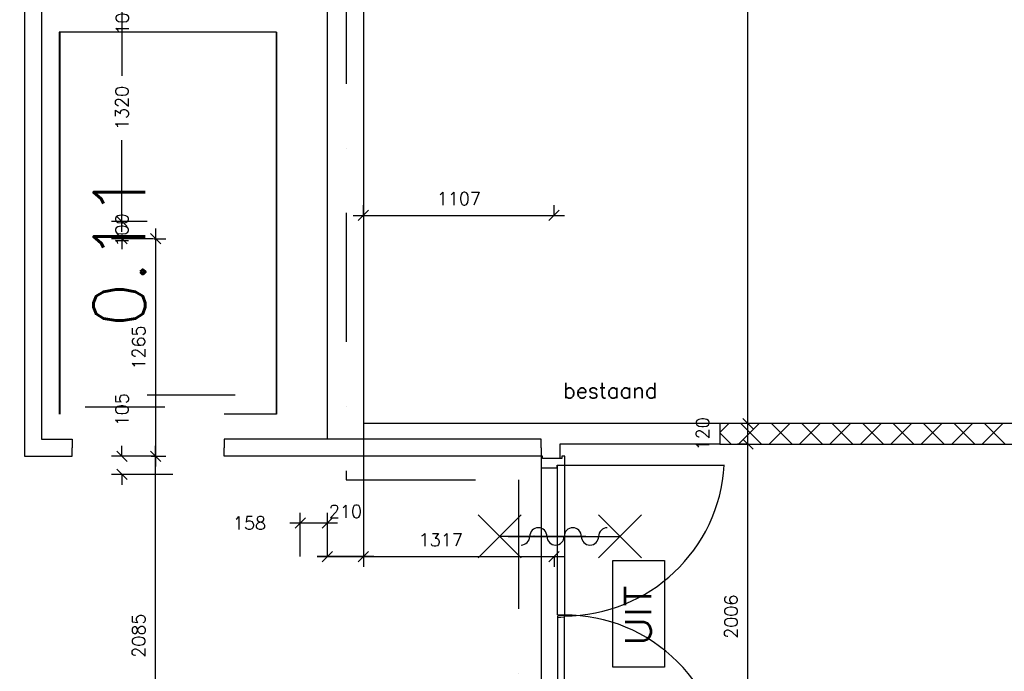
# Model space of a CAD drawing. Extents: x -29284 to 2055880, y -64816 to 121103.
# Tile 57 of 123: x 46280 to 51999, y 38482 to 42270. Entities that reach past the tile are written whole.
import ezdxf
from ezdxf.enums import TextEntityAlignment as Align

# ---------------------------------------------------------------- set-up
doc = ezdxf.new("R2010")
doc.units = 0
doc.header["$LTSCALE"] = 50
doc.header["$MEASUREMENT"] = 0
doc.header["$PDMODE"] = 3
doc.header["$PDSIZE"] = 0.1
doc.linetypes.add('DASHDOT', pattern=[1, 0.5, -0.25, 0, -0.25])
doc.layers.get('0').update_dxf_attribs({"linetype": 'CONTINUOUS'})
doc.layers.get('DEFPOINTS').update_dxf_attribs({"linetype": 'CONTINUOUS'})
for name, color, linetype in [('_BESTAAND_ONGEIJZIGD', 8, 'CONTINUOUS'), ('_BRANDCOMPART', 6, 'DASHDOT'), ('A--L21--', 3, 'CONTINUOUS'), ('A--L32--', 7, 'CONTINUOUS'), ('A--L32--_F-23-', 2, 'CONTINUOUS'), ('A--L32--_F123-', 1, 'CONTINUOUS'), ('A--L63--', 7, 'CONTINUOUS'), ('A--L65--', 7, 'CONTINUOUS'), ('A--L65--_F-23-', 7, 'CONTINUOUS'), ('A--L65--_F123-', 7, 'CONTINUOUS'), ('A--M$1A-_F123-', 1, 'CONTINUOUS'), ('A--T$1A-_F123-_RN', 4, 'CONTINUOUS'), ('A--T63--_F123-', 1, 'CONTINUOUS'), ('L1', 1, 'CONTINUOUS'), ('TEKST_KOZIJNMERK', 2, 'CONTINUOUS'), ('X--LR---_CP', 7, 'CONTINUOUS')]:
    doc.layers.add(name, color=color, linetype=linetype)
doc.styles.add('ALFA-0_25', font='ROMANS')
doc.styles.add('HIEMSTRA', font='romans.shx')
doc.dimstyles.new('STANDARD$0', dxfattribs={"dimscale": 30, "dimtxt": 2.5, "dimasz": 2, "dimexe": 2, "dimexo": 0, "dimgap": 2, "dimtad": 1, "dimdec": 0, "dimzin": 0, "dimdsep": 46, "dimtxsty": 'ALFA-0_25', "dimblk1": 'OBLIQUE', "dimblk2": 'OBLIQUE', "dimsah": 1, "dimcen": -3, "dimdle": 2, "dimclrd": 1, "dimclre": 1, "dimclrt": 2, "dimadec": 0, "dimazin": 0, "dimtfac": 0.666667, "dimtofl": 0, "dimtmove": 2, "dimatfit": 3, "dimldrblk": 'OBLIQUE', "dimfxl": 1, "dimtvp": 0.833333, "dimtolj": 1, "dimtzin": 0, "dimarcsym": 0})

# ---------------------------------------------------------------- blocks, each defined once
blk = doc.blocks.new('*U1514')
at = {"layer": 'A--L21--', "color": 8, "linetype": 'Continuous'}
for points in [[(50, 50), (50, 50), (227.8, 50), (227.8, 0)], [(-50, -50), (-50, -50), (227.8, -50), (227.8, 0)], [(-50, -50), (-50, -50), (227.8, -50), (227.8, 0)], [(-50, -50), (-50, -50), (227.8, -50), (227.8, 0)]]:
    blk.add_lwpolyline(points, dxfattribs=at)
blk = doc.blocks.new('*U1513')
at = {"layer": 'A--L21--', "color": 8, "linetype": 'Continuous'}
for points in [[(0, 50), (0, 50), (-704.7, 50), (-704.7, 0)], [(0, -50), (0, -50), (-704.7, -50), (-704.7, 0)], [(0, -50), (0, -50), (-704.7, -50), (-704.7, 0)], [(0, -50), (0, -50), (-704.7, -50), (-704.7, 0)]]:
    blk.add_lwpolyline(points, dxfattribs=at)
blk = doc.blocks.new('*U1501')
at = {"layer": 'A--L21--', "color": 8, "linetype": 'Continuous'}
for points in [[(-50, -50), (-50, -50), (-50, -2735), (-50, -2735)], [(50, -50), (50, -50), (50, -2635), (50, -2635)], [(50, -50), (50, -50), (50, -2635), (50, -2635)], [(50, -50), (50, -50), (50, -2635), (50, -2635)]]:
    blk.add_lwpolyline(points, dxfattribs=at)
blk = doc.blocks.new('*U1499')
at = {"layer": 'A--L21--', "color": 8, "linetype": 'Continuous'}
for points in [[(0, 0), (0, 50), (-1136.3, 50), (-1136.3, 50)], [(0, 0), (0, -50), (-1136.3, -50), (-1136.3, -50)], [(0, 0), (0, -50), (-1136.3, -50), (-1136.3, -50)], [(0, 0), (0, -50), (-1136.3, -50), (-1136.3, -50)]]:
    blk.add_lwpolyline(points, dxfattribs=at)
blk = doc.blocks.new('Q0340081')
at = {"layer": 'A--L32--_F123-', "color": 2, "linetype": 'Continuous'}
blk.add_lwpolyline([(0, 0), (0, -40), (926.12, -40), (923.12, 0), (0, 0)], close=True, dxfattribs=at)
at = {"layer": 'A--L32--_F123-', "color": 1, "linetype": 'Continuous'}
blk.add_lwpolyline([(0, -40), (0, -970, 0.4142136), (930, -40)], format="xyb", dxfattribs=at)
blk = doc.blocks.new('Q060089-')
at = {"layer": 'A--L63--', "linetype": 'Continuous'}
blk.add_lwpolyline([(0, 0), (0, 300), (620, 300), (620, 0)], close=True, dxfattribs=at)
at = {"layer": 'X--LR---_CP'}
blk.add_point((620, 0), dxfattribs=at)
blk.add_point((620, 0), dxfattribs=at)
blk.add_point((620, 0), dxfattribs=at)
at = {"layer": 'A--T63--_F123-', "style": 'ALFA-0_25', "width": 1.088889}
blk.add_text('UIT', height=150, dxfattribs=at).set_placement((123.7, 78.8), (473.7, 78.8), align=Align.FIT)
blk = doc.blocks.new('S060204-')
at = {"layer": 'A--L65--_F-23-', "color": 255}
blk.add_circle((0, 0), 0.0123, dxfattribs=at)
at = {"layer": 'A--L65--_F123-', "color": 1, "linetype": 'Continuous'}
for points in [[(-1.25, 6.25), (1.25, 3.75)], [(1.25, 6.25), (-1.25, 3.75)], [(0, 0), (0, 5)]]:
    blk.add_lwpolyline(points, dxfattribs=at)
blk = doc.blocks.new('S060205A')
at = {"layer": 'A--L65--_F-23-', "color": 255}
blk.add_circle((0, -0.0123), 0.0123, dxfattribs=at)
at = {"layer": 'A--L65--_F123-', "color": 1, "linetype": 'Continuous'}
for points in [[(-0.5, 5.7377, 0.41), (0, 5.2377)], [(0, 4.2377, 1), (0, 5.2377)], [(0, 4.2377, 1), (0, 3.2377)], [(0, 2.2377, 1), (0, 3.2377)], [(0, 2.2377, 1), (0, 1.2377)], [(0.5, 0.7377, 0.41), (0, 1.2377)]]:
    blk.add_lwpolyline(points, format="xyb", dxfattribs=at)
blk.add_lwpolyline([(0, -0.0123), (0, 6.2377)], dxfattribs=at)
at = {"layer": 'A--L65--', "xscale": -1}
blk.add_blockref('S060204-', (0, 1.4877), dxfattribs=at)
blk.add_blockref('S060204-', (0, 1.4877), dxfattribs=at)
at = {"layer": 'A--L65--', "rotation": 180}
blk.add_blockref('S060204-', (0, 4.4877), dxfattribs=at)
blk.add_blockref('S060204-', (0, 4.4877), dxfattribs=at)
blk = doc.blocks.new('_OBLIQUE')
at = {"color": 0, "linetype": 'ByBlock'}
blk.add_line((-0.5, -0.5), (0.5, 0.5), dxfattribs=at)
blk = doc.blocks.new('*D114')
at = {"layer": 'A--M$1A-_F123-', "color": 1, "lineweight": -2, "transparency": 16777216}
for p, q in [((48277, 39831.9), (48277, 39088.8)), ((48067, 39148.8), (48067, 39208.8)), ((48337, 39148.8), (48007, 39148.8))]:
    blk.add_line(p, q, dxfattribs=at)
at = {"layer": 'DEFPOINTS', "color": 0, "transparency": 16777216}
for p in [(48277, 39831.9), (48067, 39148.8), (48067, 39148.8)]:
    blk.add_point(p, dxfattribs=at)
at = {"layer": 'A--M$1A-_F123-', "color": 1, "lineweight": -2, "transparency": 16777216, "xscale": 60, "yscale": 60, "zscale": 60, "rotation": 180}
blk.add_blockref('_OBLIQUE', (48067, 39148.8), dxfattribs=at)
at = {"layer": 'A--M$1A-_F123-', "color": 1, "lineweight": -2, "transparency": 16777216, "xscale": 60, "yscale": 60, "zscale": 60}
blk.add_blockref('_OBLIQUE', (48277, 39148.8), dxfattribs=at)
at = {"layer": 'A--M$1A-_F123-', "color": 2, "transparency": 16777216, "insert": (48172, 39411.3), "char_height": 75, "attachment_point": 5, "style": 'ALFA-0_25'}
blk.add_mtext('\\A1;210', dxfattribs=at)
blk = doc.blocks.new('*D120')
at = {"layer": 'A--M$1A-_F123-', "color": 1, "lineweight": -2, "transparency": 16777216}
for p, q in [((46874.1, 41096.9), (46874.1, 41156.9)), ((47021.3, 41096.9), (46814.1, 41096.9)), ((47057.6, 40996.9), (46814.1, 40996.9)), ((46874.1, 40996.9), (46874.1, 40936.9))]:
    blk.add_line(p, q, dxfattribs=at)
at = {"layer": 'DEFPOINTS', "color": 0, "transparency": 16777216}
for p in [(46874.1, 41096.9), (47021.3, 41096.9), (47057.6, 40996.9)]:
    blk.add_point(p, dxfattribs=at)
at = {"layer": 'A--M$1A-_F123-', "color": 1, "lineweight": -2, "transparency": 16777216, "xscale": 60, "yscale": 60, "zscale": 60}
for p, rotation in [((46874.1, 41096.9), 270), ((46874.1, 40996.9), 90)]:
    blk.add_blockref('_OBLIQUE', p, dxfattribs=dict(at, rotation=rotation))
at = {"layer": 'A--M$1A-_F123-', "color": 2, "transparency": 16777216, "insert": (46874.1, 41046.9), "char_height": 75, "attachment_point": 5, "rotation": 90, "style": 'ALFA-0_25'}
blk.add_mtext('\\A1;100', dxfattribs=at)
blk = doc.blocks.new('*D121')
at = {"layer": 'A--M$1A-_F123-', "color": 1, "lineweight": -2, "transparency": 16777216}
for p, q in [((46874.1, 42476.9), (46874.1, 41943.6)), ((46862, 42416.9), (46934.1, 42416.9)), ((46874.1, 41036.9), (46874.1, 41570.1)), ((47003.2, 41096.9), (46814.1, 41096.9))]:
    blk.add_line(p, q, dxfattribs=at)
at = {"layer": 'DEFPOINTS', "color": 0, "transparency": 16777216}
for p in [(46862, 42416.9), (46874.1, 42416.9), (47003.2, 41096.9)]:
    blk.add_point(p, dxfattribs=at)
at = {"layer": 'A--M$1A-_F123-', "color": 1, "lineweight": -2, "transparency": 16777216, "xscale": 60, "yscale": 60, "zscale": 60}
for p, rotation in [((46874.1, 42416.9), 90), ((46874.1, 41096.9), 270)]:
    blk.add_blockref('_OBLIQUE', p, dxfattribs=dict(at, rotation=rotation))
at = {"layer": 'A--M$1A-_F123-', "color": 2, "transparency": 16777216, "insert": (46874.1, 41756.9), "char_height": 75, "attachment_point": 5, "rotation": 90, "style": 'ALFA-0_25'}
blk.add_mtext('\\A1;1320', dxfattribs=at)
blk = doc.blocks.new('*D125')
at = {"layer": 'A--M$1A-_F123-', "color": 1, "lineweight": -2, "transparency": 16777216}
for p, q in [((46874.1, 39731.9), (46874.1, 39791.9)), ((47059.8, 39731.9), (46814.1, 39731.9)), ((47168.8, 39626.9), (46814.1, 39626.9)), ((46874.1, 39626.9), (46874.1, 39566.9))]:
    blk.add_line(p, q, dxfattribs=at)
at = {"layer": 'DEFPOINTS', "color": 0, "transparency": 16777216}
for p in [(46874.1, 39731.9), (47059.8, 39731.9), (47168.8, 39626.9)]:
    blk.add_point(p, dxfattribs=at)
at = {"layer": 'A--M$1A-_F123-', "color": 1, "lineweight": -2, "transparency": 16777216, "xscale": 60, "yscale": 60, "zscale": 60}
for p, rotation in [((46874.1, 39731.9), 270), ((46874.1, 39626.9), 90)]:
    blk.add_blockref('_OBLIQUE', p, dxfattribs=dict(at, rotation=rotation))
at = {"layer": 'A--M$1A-_F123-', "color": 2, "transparency": 16777216, "insert": (46874.1, 40002.9), "char_height": 75, "attachment_point": 5, "rotation": 90, "style": 'ALFA-0_25'}
blk.add_mtext('\\A1;105', dxfattribs=at)
blk = doc.blocks.new('*D126')
at = {"layer": 'A--M$1A-_F123-', "color": 1, "lineweight": -2, "transparency": 16777216}
for p, q in [((48067, 39148.8), (48067, 39208.8)), ((48007, 39148.8), (49444.5, 39148.8)), ((49384.5, 39149.4), (49384.5, 39088.8))]:
    blk.add_line(p, q, dxfattribs=at)
at = {"layer": 'DEFPOINTS', "color": 0, "transparency": 16777216}
for p in [(48067, 39148.8), (49384.5, 39149.4), (49384.5, 39148.8)]:
    blk.add_point(p, dxfattribs=at)
at = {"layer": 'A--M$1A-_F123-', "color": 1, "lineweight": -2, "transparency": 16777216, "xscale": 60, "yscale": 60, "zscale": 60, "rotation": 180}
blk.add_blockref('_OBLIQUE', (48067, 39148.8), dxfattribs=at)
at = {"layer": 'A--M$1A-_F123-', "color": 1, "lineweight": -2, "transparency": 16777216, "xscale": 60, "yscale": 60, "zscale": 60}
blk.add_blockref('_OBLIQUE', (49384.5, 39148.8), dxfattribs=at)
at = {"layer": 'A--M$1A-_F123-', "color": 2, "transparency": 16777216, "insert": (48725.8, 39246.3), "char_height": 75, "attachment_point": 5, "style": 'ALFA-0_25'}
blk.add_mtext('\\A1;1317', dxfattribs=at)
blk = doc.blocks.new('*D127')
at = {"layer": 'A--M$1A-_F123-', "color": 1, "lineweight": -2, "transparency": 16777216}
for p, q in [((47909.5, 39149.9), (47909.5, 39403.8)), ((48067, 39148.8), (48067, 39403.8)), ((48127, 39343.8), (47849.5, 39343.8))]:
    blk.add_line(p, q, dxfattribs=at)
at = {"layer": 'DEFPOINTS', "color": 0, "transparency": 16777216}
for p in [(47909.5, 39343.8), (47909.5, 39149.9), (48067, 39148.8)]:
    blk.add_point(p, dxfattribs=at)
at = {"layer": 'A--M$1A-_F123-', "color": 1, "lineweight": -2, "transparency": 16777216, "xscale": 60, "yscale": 60, "zscale": 60, "rotation": 180}
blk.add_blockref('_OBLIQUE', (47909.5, 39343.8), dxfattribs=at)
at = {"layer": 'A--M$1A-_F123-', "color": 1, "lineweight": -2, "transparency": 16777216, "xscale": 60, "yscale": 60, "zscale": 60}
blk.add_blockref('_OBLIQUE', (48067, 39343.8), dxfattribs=at)
at = {"layer": 'A--M$1A-_F123-', "color": 2, "transparency": 16777216, "insert": (47614.7, 39343.8), "char_height": 75, "attachment_point": 5, "style": 'ALFA-0_25'}
blk.add_mtext('\\A1;158', dxfattribs=at)
blk = doc.blocks.new('*D153')
at = {"layer": 'A--M$1A-_F123-', "color": 1, "lineweight": -2, "transparency": 16777216}
for p, q in [((50509.8, 37736.9), (50509.8, 39862.5)), ((50512.9, 39802.5), (50449.8, 39802.5)), ((50512.9, 37796.9), (50449.8, 37796.9))]:
    blk.add_line(p, q, dxfattribs=at)
at = {"layer": 'DEFPOINTS', "color": 0, "transparency": 16777216}
for p in [(50509.8, 39802.5), (50512.9, 39802.5), (50512.9, 37796.9)]:
    blk.add_point(p, dxfattribs=at)
at = {"layer": 'A--M$1A-_F123-', "color": 1, "lineweight": -2, "transparency": 16777216, "xscale": 60, "yscale": 60, "zscale": 60}
for p, rotation in [((50509.8, 39802.5), 90), ((50509.8, 37796.9), 270)]:
    blk.add_blockref('_OBLIQUE', p, dxfattribs=dict(at, rotation=rotation))
at = {"layer": 'A--M$1A-_F123-', "color": 2, "transparency": 16777216, "insert": (50412.3, 38799.7), "char_height": 75, "attachment_point": 5, "rotation": 90, "style": 'ALFA-0_25'}
blk.add_mtext('\\A1;2006', dxfattribs=at)
blk = doc.blocks.new('*D154')
at = {"layer": 'A--M$1A-_F123-', "color": 1, "lineweight": -2, "transparency": 16777216}
for p, q in [((50509.8, 39742.5), (50509.8, 39982.5)), ((50509.8, 39922.5), (50449.8, 39922.5)), ((50509.8, 39802.5), (50449.8, 39802.5))]:
    blk.add_line(p, q, dxfattribs=at)
at = {"layer": 'DEFPOINTS', "color": 0, "transparency": 16777216}
for p in [(50509.8, 39922.5), (50509.8, 39922.5), (50509.8, 39802.5)]:
    blk.add_point(p, dxfattribs=at)
at = {"layer": 'A--M$1A-_F123-', "color": 1, "lineweight": -2, "transparency": 16777216, "xscale": 60, "yscale": 60, "zscale": 60}
for p, rotation in [((50509.8, 39922.5), 90), ((50509.8, 39802.5), 270)]:
    blk.add_blockref('_OBLIQUE', p, dxfattribs=dict(at, rotation=rotation))
at = {"layer": 'A--M$1A-_F123-', "color": 2, "transparency": 16777216, "insert": (50247.3, 39862.5), "char_height": 75, "attachment_point": 5, "rotation": 90, "style": 'ALFA-0_25'}
blk.add_mtext('\\A1;120', dxfattribs=at)
blk = doc.blocks.new('*D155')
at = {"layer": 'A--M$1A-_F123-', "color": 1, "lineweight": -2, "transparency": 16777216}
for p, q in [((50509.8, 39862.5), (50509.8, 45306.9)), ((50505.3, 45246.9), (50569.8, 45246.9)), ((50509.8, 39922.5), (50449.8, 39922.5))]:
    blk.add_line(p, q, dxfattribs=at)
at = {"layer": 'DEFPOINTS', "color": 0, "transparency": 16777216}
for p in [(50505.3, 45246.9), (50509.8, 45246.9), (50509.8, 39922.5)]:
    blk.add_point(p, dxfattribs=at)
at = {"layer": 'A--M$1A-_F123-', "color": 1, "lineweight": -2, "transparency": 16777216, "xscale": 60, "yscale": 60, "zscale": 60}
for p, rotation in [((50509.8, 45246.9), 90), ((50509.8, 39922.5), 270)]:
    blk.add_blockref('_OBLIQUE', p, dxfattribs=dict(at, rotation=rotation))
at = {"layer": 'A--M$1A-_F123-', "color": 2, "transparency": 16777216, "insert": (50412.3, 42584.7), "char_height": 75, "attachment_point": 5, "rotation": 90, "style": 'ALFA-0_25'}
blk.add_mtext('\\A1;5324', dxfattribs=at)
blk = doc.blocks.new('*D156')
at = {"color": 1, "lineweight": -2, "transparency": 16777216}
for p, q in [((48277, 41124.4), (48277, 41192.7)), ((49384.5, 41132.7), (49384.5, 41192.7)), ((48217, 41132.7), (49444.5, 41132.7))]:
    blk.add_line(p, q, dxfattribs=at)
at = {"layer": 'DEFPOINTS', "color": 0, "transparency": 16777216}
for p in [(48277, 41124.4), (49384.5, 41132.7), (49384.5, 41132.7)]:
    blk.add_point(p, dxfattribs=at)
at = {"color": 1, "lineweight": -2, "transparency": 16777216, "xscale": 60, "yscale": 60, "zscale": 60, "rotation": 180}
blk.add_blockref('_OBLIQUE', (48277, 41132.7), dxfattribs=at)
at = {"color": 1, "lineweight": -2, "transparency": 16777216, "xscale": 60, "yscale": 60, "zscale": 60}
blk.add_blockref('_OBLIQUE', (49384.5, 41132.7), dxfattribs=at)
at = {"color": 2, "transparency": 16777216, "insert": (48830.8, 41230.2), "char_height": 75, "attachment_point": 5, "style": 'ALFA-0_25'}
blk.add_mtext('\\A1;1107', dxfattribs=at)
blk = doc.blocks.new('*D379')
at = {"layer": 'A--M$1A-_F123-', "color": 1, "lineweight": -2, "transparency": 16777216}
for p, q in [((47069.1, 41056.9), (47069.1, 39671.9)), ((47061.7, 40996.9), (47129.1, 40996.9)), ((47061.7, 39731.9), (47129.1, 39731.9))]:
    blk.add_line(p, q, dxfattribs=at)
at = {"layer": 'DEFPOINTS', "color": 0, "transparency": 16777216}
for p in [(47061.7, 40996.9), (47061.7, 39731.9), (47069.1, 39731.9)]:
    blk.add_point(p, dxfattribs=at)
at = {"layer": 'A--M$1A-_F123-', "color": 1, "lineweight": -2, "transparency": 16777216, "xscale": 60, "yscale": 60, "zscale": 60}
for p, rotation in [((47069.1, 40996.9), 90), ((47069.1, 39731.9), 270)]:
    blk.add_blockref('_OBLIQUE', p, dxfattribs=dict(at, rotation=rotation))
at = {"layer": 'A--M$1A-_F123-', "color": 2, "transparency": 16777216, "insert": (46971.6, 40364.4), "char_height": 75, "attachment_point": 5, "rotation": 90, "style": 'ALFA-0_25'}
blk.add_mtext('\\A1;1265', dxfattribs=at)
blk = doc.blocks.new('*D444')
at = {"layer": 'A--M$1A-_F123-', "color": 1, "linetype": 'Continuous', "lineweight": -2, "transparency": 16777216}
for p, q in [((47069.1, 42516.9), (47069.1, 42576.9)), ((47082.6, 42516.9), (47009.1, 42516.9)), ((47082.6, 42416.9), (47009.1, 42416.9)), ((47069.1, 42416.9), (47069.1, 42356.9))]:
    blk.add_line(p, q, dxfattribs=at)
at = {"layer": 'DEFPOINTS', "color": 0, "linetype": 'Continuous', "transparency": 16777216}
for p in [(47082.6, 42516.9), (47069.1, 42416.9), (47082.6, 42416.9)]:
    blk.add_point(p, dxfattribs=at)
at = {"layer": 'A--M$1A-_F123-', "color": 1, "linetype": 'Continuous', "lineweight": -2, "transparency": 16777216, "xscale": 60, "yscale": 60, "zscale": 60}
for p, rotation in [((47069.1, 42516.9), 270), ((47069.1, 42416.9), 90)]:
    blk.add_blockref('_OBLIQUE', p, dxfattribs=dict(at, rotation=rotation))
at = {"layer": 'A--M$1A-_F123-', "color": 2, "linetype": 'Continuous', "transparency": 16777216, "insert": (46876.6, 42279.4), "char_height": 75, "attachment_point": 5, "rotation": 90, "style": 'ALFA-0_25'}
blk.add_mtext('\\A1;100', dxfattribs=at)
blk = doc.blocks.new('*D445')
at = {"layer": 'A--M$1A-_F123-', "color": 1, "linetype": 'Continuous', "lineweight": -2, "transparency": 16777216}
for p, q in [((47069.1, 37586.9), (47069.1, 39791.9)), ((47043.7, 39731.9), (47129.1, 39731.9)), ((47043.7, 37646.9), (47129.1, 37646.9))]:
    blk.add_line(p, q, dxfattribs=at)
at = {"layer": 'DEFPOINTS', "color": 0, "linetype": 'Continuous', "transparency": 16777216}
for p in [(47043.7, 39731.9), (47069.1, 39731.9), (47043.7, 37646.9)]:
    blk.add_point(p, dxfattribs=at)
at = {"layer": 'A--M$1A-_F123-', "color": 1, "linetype": 'Continuous', "lineweight": -2, "transparency": 16777216, "xscale": 60, "yscale": 60, "zscale": 60}
for p, rotation in [((47069.1, 39731.9), 90), ((47069.1, 37646.9), 270)]:
    blk.add_blockref('_OBLIQUE', p, dxfattribs=dict(at, rotation=rotation))
at = {"layer": 'A--M$1A-_F123-', "color": 2, "linetype": 'Continuous', "transparency": 16777216, "insert": (46971.6, 38689.4), "char_height": 75, "attachment_point": 5, "rotation": 90, "style": 'ALFA-0_25'}
blk.add_mtext('\\A1;2085', dxfattribs=at)

msp = doc.modelspace()

# ---------------------------------------------------------------- hatches: boundary and pattern name
at = {"layer": 'A--L21--', "linetype": 'Continuous'}
h = msp.add_hatch(dxfattribs=at)
h.set_pattern_fill('ANSI37', color=1, scale=1000, style=0)
h.set_pattern_definition([(45, (-1184.3, 4071.95), (-88.38835, 88.38835), []), (135, (-1184.3, 4071.95), (-88.38835, -88.38835), [])])
h.paths.add_polyline_path([(50347.6, 39802.5), (52359.4, 39802.5), (52359.4, 39922.5), (50347.6, 39922.5)])

# ---------------------------------------------------------------- linework, layer by layer
at = {"layer": '_BESTAAND_ONGEIJZIGD'}
for p, q in [((46509.9, 42197.1), (46509.9, 39977.1)), ((50347.6, 39922.5), (48277, 39922.5))]:
    msp.add_line(p, q, dxfattribs=at)
at = {"layer": '_BESTAAND_ONGEIJZIGD', "linetype": 'Continuous'}
msp.add_lwpolyline([(48067, 42416.9), (48277, 42416.9), (48277, 39831.9), (48067, 39831.9)], close=True, dxfattribs=at)
at = {"layer": '_BRANDCOMPART', "ltscale": 30}
msp.add_lwpolyline([(39064.6, 56954.9), (39064.6, 50439.5), (40100.1, 50439.5), (40100.1, 44298.2), (43011.6, 44298.2), (43011.6, 42646.9), (48177.3, 42646.9), (48177.3, 39595.6), (49177.6, 39595.6), (49177.6, 27821.9)], dxfattribs=at)
at = {"layer": 'A--L21--', "color": 2, "linetype": 'Continuous'}
for p, q in [((50347.6, 39802.5), (49417.5, 39802.5)), ((49417.5, 39802.5), (49417.5, 39719.9))]:
    msp.add_line(p, q, dxfattribs=at)
msp.add_lwpolyline([(50347.6, 39802.5), (52359.4, 39802.5), (52359.4, 39922.5), (50347.6, 39922.5)], close=True, dxfattribs=at)
at = {"layer": 'A--L32--_F-23-'}
msp.add_lwpolyline([(49317.3, 39731.9), (49308.3, 39731.9), (49308.3, 39664.9), (49402.1, 39664.9), (49402.1, 39679.9), (49447.3, 39679.9), (49447.3, 39731.9), (49429.3, 39731.9), (49429.3, 39719.9), (49317.3, 39719.9), (49317.3, 39731.9)], close=True, dxfattribs=at)
at = {"layer": 'A--L32--_F-23-', "color": 2, "linetype": 'Continuous'}
msp.add_lwpolyline([(49403.9, 37879.7), (49443.9, 37879.7), (49443.9, 38796.6), (49403.9, 38793.6), (49403.9, 37879.7)], close=True, dxfattribs=at)
at = {"layer": 'A--L32--_F123-', "color": 1}
for p, q in [((49308.3, 39711.4), (49308.3, 37860.1)), ((49447.3, 39496.5), (49447.3, 39726.4))]:
    msp.add_line(p, q, dxfattribs=at)
at = {"layer": 'A--L32--_F123-', "color": 1, "linetype": 'Continuous'}
msp.add_line((49443.9, 39679.9), (50373.9, 39679.9), dxfattribs=at)
at = {"layer": 'A--L32--_F123-', "color": 2, "linetype": 'Continuous'}
msp.add_lwpolyline([(49403.9, 39679.9), (49443.9, 39679.9), (49443.9, 38808.2), (49403.9, 38811.2), (49403.9, 39679.9)], close=True, dxfattribs=at)
at = {"layer": 'A--L32--_F123-', "color": 1, "linetype": 'Continuous'}
msp.add_arc((49443.9, 39734.4), 930, 270, 356.6397, dxfattribs=at)
at = {"layer": 'L1'}
for p, q in [((47769.9, 42197.1), (46509.9, 42197.1)), ((47769.9, 42197.1), (47769.9, 39977.1)), ((47529.9, 40087.1), (47019.9, 40087.1)), ((47119.9, 40017.1), (46659.9, 40017.1)), ((47769.9, 39977.1), (47467.1, 39977.1))]:
    msp.add_line(p, q, dxfattribs=at)
at = {"layer": 'L1', "color": 8}
for p, q in [((47772.3, 42197.1), (46512.3, 42197.1)), ((46512.3, 42197.1), (46512.3, 39977.1)), ((47772.3, 42197.1), (46512.3, 42197.1)), ((46512.3, 42197.1), (46512.3, 39977.1)), ((47772.3, 42197.1), (47772.3, 39977.1)), ((47772.3, 42197.1), (47772.3, 39977.1)), ((47532.3, 40087.1), (47022.3, 40087.1)), ((47532.3, 40087.1), (47022.3, 40087.1)), ((47122.3, 40017.1), (46662.3, 40017.1)), ((47122.3, 40017.1), (46662.3, 40017.1)), ((47772.3, 39977.1), (47469.5, 39977.1)), ((47772.3, 39977.1), (47469.5, 39977.1))]:
    msp.add_line(p, q, dxfattribs=at)

# ---------------------------------------------------------------- block references
at = {"layer": '_BESTAAND_ONGEIJZIGD', "linetype": 'Continuous'}
for name, p in [('*U1501', (46357, 42466.9)), ('*U1514', (46357, 39781.9))]:
    msp.add_blockref(name, p, dxfattribs=at)
at = {"layer": 'A--L21--', "linetype": 'Continuous'}
for name, p in [('*U1513', (48172, 39781.9)), ('*U1499', (49308.3, 39781.9))]:
    msp.add_blockref(name, p, dxfattribs=at)
at = {"layer": 'A--L32--', "linetype": 'Continuous', "rotation": 90}
msp.add_blockref('Q0340081', (49403.9, 37879.7), dxfattribs=at)
at = {"layer": 'A--L63--', "linetype": 'Continuous', "rotation": 90}
msp.add_blockref('Q060089-', (50026.2, 38506.8), dxfattribs=at)
at = {"layer": 'A--L65--', "xscale": 100, "yscale": 100, "zscale": 2, "rotation": 269.9992903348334}
msp.add_blockref('S060205A', (49118.9, 39266.3), dxfattribs=at)

# ---------------------------------------------------------------- texts
at = {"layer": 'A--T$1A-_F123-_RN', "style": 'ALFA-0_25'}
msp.add_text('0.11', height=300, rotation=90, dxfattribs=at).set_placement((47009.5, 40482.4))
at = {"layer": 'TEKST_KOZIJNMERK', "style": 'HIEMSTRA'}
msp.add_text('bestaand', height=90, dxfattribs=at).set_placement((49436.6, 40069.1))

# ---------------------------------------------------------------- dimensions: what is measured, and where the dimension line sits
dim = msp.add_linear_dim(base=(49384.457, 41132.7256), p1=(48277.0465, 41124.3582), p2=(49384.457, 41132.7256), dimstyle='STANDARD$0')
dim.commit()
dim.dimension.update_dxf_attribs({"geometry": '*D156', "text_midpoint": (48830.7517, 41230.2256)})
at = {"layer": 'A--M$1A-_F123-'}
for base, p1, p2, picture, middle in [((50509.8, 45246.9), (50509.8, 39922.5), (50505.3, 45246.9), '*D155', (50412.3, 42584.7)), ((47069.1, 39731.9), (47061.7, 40996.9), (47061.7, 39731.9), '*D379', (46971.6, 40364.4)), ((50509.8, 39922.5), (50509.8, 39802.5), (50509.8, 39922.5), '*D154', (50247.3, 39862.5)), ((50509.8, 39802.5), (50512.9, 37796.9), (50512.9, 39802.5), '*D153', (50412.3, 38799.7))]:
    dim = msp.add_linear_dim(base=base, p1=p1, p2=p2, angle=90, dimstyle='STANDARD$0', dxfattribs=at)
    dim.commit()
    dim.dimension.update_dxf_attribs({"geometry": picture, "text_midpoint": middle})
at = {"layer": 'A--M$1A-_F123-', "linetype": 'Continuous'}
dim = msp.add_linear_dim(base=(47069.1, 42416.9), p1=(47082.6, 42516.9), p2=(47082.6, 42416.9), angle=90, dimstyle='STANDARD$0', dxfattribs=at)
dim.commit()
dim.dimension.update_dxf_attribs({"geometry": '*D444', "text_midpoint": (46876.6, 42279.4), "dimtype": 160})
at = {"layer": 'A--M$1A-_F123-'}
for base, p1, p2, picture, middle in [((46874.1, 42416.9), (47003.2, 41096.9), (46862, 42416.9), '*D121', (46874.1, 41756.9)), ((46874.1, 41096.9), (47057.6, 40996.9), (47021.3, 41096.9), '*D120', (46874.1, 41046.9)), ((46874.1, 39731.9), (47168.8, 39626.9), (47059.8, 39731.9), '*D125', (46874.1, 40002.9))]:
    dim = msp.add_linear_dim(base=base, p1=p1, p2=p2, angle=90, dimstyle='STANDARD$0', dxfattribs=at)
    dim.commit()
    dim.dimension.update_dxf_attribs({"geometry": picture, "text_midpoint": middle, "dimtype": 160})
for base, p1, p2, picture, middle in [((48067, 39148.8), (48277, 39831.9), (48067, 39148.8), '*D114', (48172, 39411.3)), ((49384.457, 39148.7706), (48067.0465, 39148.7706), (49384.457, 39149.438), '*D126', (48725.7517, 39246.2706))]:
    dim = msp.add_linear_dim(base=base, p1=p1, p2=p2, dimstyle='STANDARD$0', dxfattribs=at)
    dim.commit()
    dim.dimension.update_dxf_attribs({"geometry": picture, "text_midpoint": middle})
at = {"layer": 'A--M$1A-_F123-', "linetype": 'Continuous'}
dim = msp.add_linear_dim(base=(47069.1, 39731.9), p1=(47043.7, 37646.9), p2=(47043.7, 39731.9), angle=90, dimstyle='STANDARD$0', dxfattribs=at)
dim.commit()
dim.dimension.update_dxf_attribs({"geometry": '*D445', "text_midpoint": (46971.6, 38689.4)})
at = {"layer": 'A--M$1A-_F123-'}
dim = msp.add_linear_dim(base=(47909.457, 39343.7706), p1=(48067.0465, 39148.7706), p2=(47909.457, 39149.858), dimstyle='STANDARD$0', dxfattribs=at)
dim.commit()
dim.dimension.update_dxf_attribs({"geometry": '*D127', "text_midpoint": (47614.6621, 39343.7706), "dimtype": 160})

doc.saveas('drawing.dxf')
